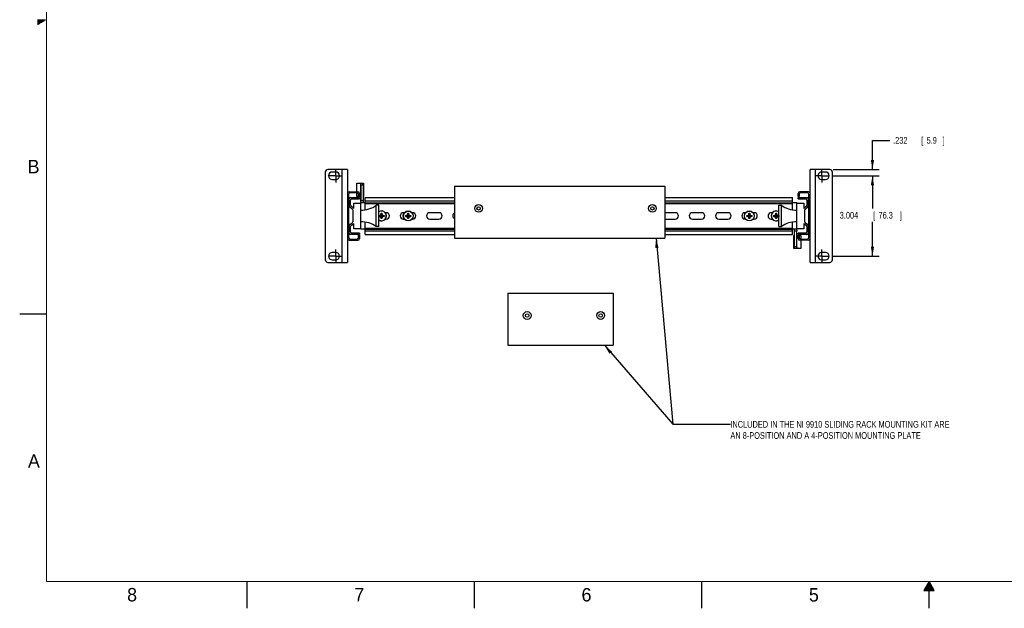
# Model space of a CAD drawing. Header units: inches. Extents: x 0 to 34, y 0 to 22.
# Tile 1 of 12: x 0 to 18.4, y 0 to 11. Entities that reach past the tile are written whole.
import ezdxf

# ---------------------------------------------------------------- set-up
doc = ezdxf.new("R2010")
doc.units = ezdxf.units.IN
doc.header["$LTSCALE"] = 1.87
doc.header["$MEASUREMENT"] = 0
doc.linetypes.add('CENTER', pattern=[0.6, 0.375, -0.075, 0.075, -0.075])
doc.layers.get('0').update_dxf_attribs({"linetype": 'CONTINUOUS'})
for name, color, linetype in [('DEFAULT_1', 7, 'CENTER'), ('DETAIL', 7, 'CONTINUOUS'), ('DIMENSIONS', 7, 'CONTINUOUS')]:
    doc.layers.add(name, color=color, linetype=linetype)
doc.styles.get("Standard").update_dxf_attribs({"font": 'txt', "width": 0.8})
doc.dimstyles.new('DIMSTYLE_1', dxfattribs={"dimtxt": 0.125, "dimasz": 0.18, "dimexe": 0.18, "dimexo": 0.0625, "dimgap": 0.09, "dimtad": 0, "dimtih": 1, "dimtoh": 1, "dimdec": 3, "dimlfac": 2, "dimzin": 4, "dimdsep": 46, "dimtxsty": 'STANDARD', "dimblk": '_FILLED', "dimblk1": '_FILLED', "dimblk2": '_FILLED', "dimcen": 0.09, "dimadec": 0, "dimazin": 0, "dimtp": 0.001, "dimtm": 0.001, "dimtfac": 1, "dimtdec": 3, "dimtofl": 0, "dimtmove": 0, "dimatfit": 3, "dimldrblk": '_FILLED', "dimfxl": 1, "dimtolj": 1, "dimtzin": 4, "dimarcsym": 0})

# ---------------------------------------------------------------- blocks, each defined once
blk = doc.blocks.new('_FILLED')
at = {"color": 0, "linetype": 'BYBLOCK'}
blk.add_solid([(0, 0), (-1, 0.17), (-1, -0.17)], dxfattribs=at)
blk = doc.blocks.new('*D6')
at = {"layer": 'DIMENSIONS', "color": 2, "linetype": 'CONTINUOUS'}
for p, q in [((15.182, 8.08), (16.067, 8.08)), ((15.942, 8.08), (15.942, 7.468)), ((15.942, 6.578), (15.942, 7.218)), ((15.182, 6.578), (16.067, 6.578))]:
    blk.add_line(p, q, dxfattribs=at)
at = {"layer": 'DIMENSIONS', "color": 2, "linetype": 'CONTINUOUS', "xscale": 0.18, "yscale": 0.18, "zscale": 0.18}
for p, rotation in [((15.942, 8.08), 90), ((15.942, 6.578), 270)]:
    blk.add_blockref('_FILLED', p, dxfattribs=dict(at, rotation=rotation))
at = {"layer": 'DIMENSIONS', "color": 2, "linetype": 'CONTINUOUS', "width": 0.8}
for s, p in [('3.004', (15.33, 7.28)), ('[', (15.955, 7.28)), ('76.3', (16.055, 7.28)), (']', (16.455, 7.28))]:
    blk.add_text(s, height=0.125, dxfattribs=at).set_placement(p)
blk = doc.blocks.new('*D7')
at = {"layer": 'DIMENSIONS', "color": 2, "linetype": 'CONTINUOUS'}
for p, q in [((15.942, 8.197), (15.942, 8.741)), ((15.942, 8.741), (16.266, 8.741)), ((15.205, 8.197), (16.067, 8.197)), ((15.182, 8.08), (16.067, 8.08)), ((15.942, 8.08), (15.942, 7.72))]:
    blk.add_line(p, q, dxfattribs=at)
at = {"layer": 'DIMENSIONS', "color": 2, "linetype": 'CONTINUOUS', "xscale": 0.18, "yscale": 0.18, "zscale": 0.18}
for p, rotation in [((15.942, 8.197), 270), ((15.942, 8.08), 90)]:
    blk.add_blockref('_FILLED', p, dxfattribs=dict(at, rotation=rotation))
at = {"layer": 'DIMENSIONS', "color": 2, "linetype": 'CONTINUOUS', "width": 0.8}
for s, p in [('.232', (16.329, 8.679)), ('[', (16.854, 8.679)), ('5.9', (16.954, 8.679)), (']', (17.254, 8.679))]:
    blk.add_text(s, height=0.125, dxfattribs=at).set_placement(p)

msp = doc.modelspace()

# ---------------------------------------------------------------- linework, layer by layer
at = {"color": 2, "linetype": 'CONTINUOUS'}
for p, q in [((0.33028, 10.99), (0.48268, 10.99)), ((0.33028, 10.98), (0.46536, 10.98)), ((0.33028, 10.97), (0.44804, 10.97)), ((0.33028, 10.96), (0.43072, 10.96)), ((0.33028, 10.95), (0.4134, 10.95)), ((0.33028, 10.94), (0.39608, 10.94)), ((0.33028, 10.93), (0.37876, 10.93)), ((0.33028, 10.92), (0.36144, 10.92)), ((0.33028, 10.91), (0.34412, 10.91)), ((0.00002, 5.5), (0.50002, 5.5)), ((4.25002, 0), (4.25002, 0.5)), ((8.50002, 0), (8.50002, 0.5)), ((12.75002, 0), (12.75002, 0.5)), ((17.00002, 0.5), (16.90203, 0.33028)), ((16.92496, 0.37), (17.07508, 0.37)), ((16.93074, 0.38), (17.0693, 0.38)), ((16.93651, 0.39), (17.06353, 0.39)), ((16.94229, 0.4), (17.05776, 0.4)), ((16.94806, 0.41), (17.05198, 0.41)), ((16.95383, 0.42), (17.04621, 0.42)), ((16.95961, 0.43), (17.04044, 0.43)), ((16.96538, 0.44), (17.03466, 0.44)), ((16.97115, 0.45), (17.02889, 0.45)), ((16.97693, 0.46), (17.02311, 0.46)), ((16.9827, 0.47), (17.01734, 0.47)), ((16.98847, 0.48), (17.01157, 0.48)), ((16.99425, 0.49), (17.00579, 0.49)), ((17.09801, 0.33028), (17.00002, 0.5)), ((17.00002, 0), (17.00002, 0.5)), ((16.90203, 0.33028), (17.09801, 0.33028)), ((16.90764, 0.34), (17.0924, 0.34)), ((16.91342, 0.35), (17.08662, 0.35)), ((16.91919, 0.36), (17.08085, 0.36))]:
    msp.add_line(p, q, dxfattribs=at)
at = {"color": 7, "linetype": 'CONTINUOUS'}
for p, q in [((5.71189, 8.1466), (5.71189, 6.51235)), ((6.12868, 8.1966), (5.76189, 8.1966)), ((5.91029, 8.14995), (5.84081, 8.14995)), ((6.03025, 6.46235), (6.03025, 8.1966)), ((6.12868, 8.1966), (6.12868, 6.46235)), ((15.14244, 8.1966), (14.77565, 8.1966)), ((14.77565, 6.46235), (14.77565, 8.1966)), ((14.87407, 8.1966), (14.87407, 6.46235)), ((15.06352, 8.14995), (14.99403, 8.14995)), ((15.19244, 6.51235), (15.19244, 8.1466)), ((5.84081, 8.01097), (5.91029, 8.01097)), ((6.29967, 7.78197), (6.29967, 7.93971)), ((6.29967, 7.93971), (6.42986, 7.93971)), ((6.3001, 7.78197), (6.3001, 7.93971)), ((6.37868, 7.07947), (6.37868, 7.93971)), ((6.41805, 7.91656), (6.41805, 7.93971)), ((6.42986, 7.93971), (6.42986, 7.69365)), ((14.99403, 8.01097), (15.06352, 8.01097)), ((6.15968, 7.78197), (6.32268, 7.78197)), ((6.30268, 7.76197), (6.17968, 7.76197)), ((6.29967, 7.69365), (6.29967, 7.76197)), ((6.3001, 7.69365), (6.3001, 7.76197)), ((6.35368, 7.75097), (6.35368, 7.68947)), ((6.37871, 7.90821), (6.37871, 7.61097)), ((6.37871, 7.90821), (6.42986, 7.90821)), ((6.41807, 7.90821), (6.41807, 7.61097)), ((8.12868, 7.88396), (8.12868, 6.91296)), ((8.12868, 7.88396), (12.06368, 7.88396)), ((12.06368, 7.88396), (12.06368, 6.91296)), ((14.55065, 7.68947), (14.55065, 7.75097)), ((14.74465, 7.78197), (14.58165, 7.78197)), ((14.72465, 7.76197), (14.60165, 7.76197)), ((6.14868, 7.73097), (6.14868, 6.92797)), ((6.16118, 7.51678), (6.16118, 7.64947)), ((6.18618, 7.67447), (6.35368, 7.67447)), ((6.18618, 7.52909), (6.18618, 7.62447)), ((6.21118, 7.64947), (6.35368, 7.64947)), ((6.24618, 7.46947), (6.24618, 7.56772)), ((6.24618, 7.56772), (6.37868, 7.56772)), ((6.33368, 7.69365), (6.29967, 7.69365)), ((6.33368, 7.68947), (6.33368, 7.73097)), ((6.35368, 7.68947), (6.33368, 7.68947)), ((6.37868, 7.69365), (6.35368, 7.69365)), ((6.35368, 7.67447), (6.35368, 7.64947)), ((6.41807, 7.61097), (6.37871, 7.61097)), ((6.38621, 7.57947), (6.45635, 7.57947)), ((6.41805, 7.69365), (6.42986, 7.69365)), ((6.41806, 7.72514), (6.42986, 7.72514)), ((6.45635, 7.4436), (6.45635, 7.67396)), ((6.45635, 7.67396), (8.12868, 7.67396)), ((6.45635, 7.61097), (8.12868, 7.61097)), ((6.45635, 7.57554), (8.12868, 7.57554)), ((6.45635, 7.55979), (8.12868, 7.55979)), ((12.06368, 7.67396), (14.44847, 7.67396)), ((12.06368, 7.61097), (14.44847, 7.61097)), ((12.06368, 7.57554), (14.44847, 7.57554)), ((12.06368, 7.55979), (14.44847, 7.55979)), ((14.44847, 7.44353), (14.44847, 7.67396)), ((14.44847, 7.57947), (14.52565, 7.57947)), ((14.52565, 6.71924), (14.52565, 7.57947)), ((14.52565, 7.56772), (14.65815, 7.56772)), ((14.55065, 7.68947), (14.57065, 7.68947)), ((14.55065, 7.67447), (14.71815, 7.67447)), ((14.55065, 7.64947), (14.55065, 7.67447)), ((14.55065, 7.64947), (14.69315, 7.64947)), ((14.57065, 7.73097), (14.57065, 7.68947)), ((14.65815, 7.56772), (14.65815, 7.46947)), ((14.71815, 7.62447), (14.71815, 7.52909)), ((14.74315, 7.64947), (14.74315, 7.51678)), ((14.75565, 6.92797), (14.75565, 7.73097)), ((6.17094, 7.49697), (6.21642, 7.46198)), ((6.24142, 7.47429), (6.19594, 7.50928)), ((6.22618, 7.44216), (6.22618, 7.21678)), ((6.66368, 7.12947), (6.66368, 7.52947)), ((6.71368, 7.52947), (6.66368, 7.52947)), ((6.71368, 7.12947), (6.71368, 7.52947)), ((6.74629, 7.34692), (6.75599, 7.36372)), ((6.75599, 7.36372), (6.75599, 7.37862)), ((6.75599, 7.29522), (6.77149, 7.36372)), ((6.77149, 7.29522), (6.75599, 7.36372)), ((6.756, 7.27984), (6.77147, 7.37911)), ((6.77147, 7.27984), (6.756, 7.37911)), ((6.77149, 7.37862), (6.77149, 7.36372)), ((6.77149, 7.36372), (6.78119, 7.34692)), ((6.85398, 7.38951), (6.83509, 7.38951)), ((7.19239, 7.38951), (7.17485, 7.38951)), ((7.24629, 7.34692), (7.25599, 7.36372)), ((7.25599, 7.36372), (7.25599, 7.37862)), ((7.25599, 7.29522), (7.27149, 7.36372)), ((7.27149, 7.29522), (7.25599, 7.36372)), ((7.256, 7.27984), (7.27147, 7.37911)), ((7.27147, 7.27984), (7.256, 7.37911)), ((7.27149, 7.37862), (7.27149, 7.36372)), ((7.27149, 7.36372), (7.28119, 7.34692)), ((7.34512, 7.38951), (7.33509, 7.38951)), ((7.83627, 7.38951), (7.66599, 7.38951)), ((12.25654, 7.38951), (12.08627, 7.38951)), ((12.74768, 7.38951), (12.57741, 7.38951)), ((13.23883, 7.38951), (13.06855, 7.38951)), ((13.56924, 7.38951), (13.55969, 7.38951)), ((13.62314, 7.34692), (13.63284, 7.36372)), ((13.63284, 7.36372), (13.63284, 7.37862)), ((13.63284, 7.29522), (13.64834, 7.36372)), ((13.64834, 7.29522), (13.63284, 7.36372)), ((13.63286, 7.27984), (13.64832, 7.37911)), ((13.64832, 7.27984), (13.63286, 7.37911)), ((13.64834, 7.37862), (13.64834, 7.36372)), ((13.64834, 7.36372), (13.65804, 7.34692)), ((13.72997, 7.38951), (13.71194, 7.38951)), ((14.06924, 7.38951), (14.05083, 7.38951)), ((14.12314, 7.34692), (14.13284, 7.36372)), ((14.13284, 7.36372), (14.13284, 7.37862)), ((14.13284, 7.29522), (14.14834, 7.36372)), ((14.14834, 7.29522), (14.13284, 7.36372)), ((14.13286, 7.27984), (14.14832, 7.37911)), ((14.14832, 7.27984), (14.13286, 7.37911)), ((14.14834, 7.37862), (14.14834, 7.36372)), ((14.14834, 7.36372), (14.15804, 7.34692)), ((14.19065, 7.52947), (14.24065, 7.52947)), ((14.19065, 7.12947), (14.19065, 7.52947)), ((14.24065, 7.12947), (14.24065, 7.52947)), ((14.70839, 7.50928), (14.66291, 7.47429)), ((14.67815, 7.21678), (14.67815, 7.44216)), ((14.68791, 7.46198), (14.73339, 7.49697)), ((6.21642, 7.19697), (6.17094, 7.16198)), ((6.19594, 7.14967), (6.24142, 7.18466)), ((6.24618, 7.09122), (6.24618, 7.18947)), ((6.45635, 6.98499), (6.45635, 7.21535)), ((6.7141, 7.33721), (6.81337, 7.32174)), ((6.7141, 7.32174), (6.81337, 7.33721)), ((6.71459, 7.33722), (6.72949, 7.33722)), ((6.72949, 7.32172), (6.71459, 7.32172)), ((6.72949, 7.33722), (6.74629, 7.34692)), ((6.72949, 7.33722), (6.79799, 7.32172)), ((6.72949, 7.32172), (6.79799, 7.33722)), ((6.74629, 7.31203), (6.72949, 7.32172)), ((6.74629, 7.31203), (6.78119, 7.34692)), ((6.78119, 7.31203), (6.74629, 7.34692)), ((6.75599, 7.29522), (6.74629, 7.31203)), ((6.75599, 7.28033), (6.75599, 7.29522)), ((6.78119, 7.31203), (6.77149, 7.29522)), ((6.77149, 7.29522), (6.77149, 7.28033)), ((6.78119, 7.34692), (6.79799, 7.33722)), ((6.79799, 7.32172), (6.78119, 7.31203)), ((6.79799, 7.33722), (6.81288, 7.33722)), ((6.81288, 7.32172), (6.79799, 7.32172)), ((6.83509, 7.26944), (6.85398, 7.26944)), ((7.17485, 7.26944), (7.19239, 7.26944)), ((7.2141, 7.33721), (7.31337, 7.32174)), ((7.2141, 7.32174), (7.31337, 7.33721)), ((7.21459, 7.33722), (7.22949, 7.33722)), ((7.22949, 7.32172), (7.21459, 7.32172)), ((7.22949, 7.33722), (7.24629, 7.34692)), ((7.22949, 7.33722), (7.29799, 7.32172)), ((7.22949, 7.32172), (7.29799, 7.33722)), ((7.24629, 7.31203), (7.22949, 7.32172)), ((7.24629, 7.31203), (7.28119, 7.34692)), ((7.28119, 7.31203), (7.24629, 7.34692)), ((7.25599, 7.29522), (7.24629, 7.31203)), ((7.25599, 7.28033), (7.25599, 7.29522)), ((7.28119, 7.31203), (7.27149, 7.29522)), ((7.27149, 7.29522), (7.27149, 7.28033)), ((7.28119, 7.34692), (7.29799, 7.33722)), ((7.29799, 7.32172), (7.28119, 7.31203)), ((7.29799, 7.33722), (7.31288, 7.33722)), ((7.31288, 7.32172), (7.29799, 7.32172)), ((7.33509, 7.26944), (7.34512, 7.26944)), ((7.66599, 7.26944), (7.83627, 7.26944)), ((12.08627, 7.26944), (12.25654, 7.26944)), ((12.57741, 7.26944), (12.74768, 7.26944)), ((13.06855, 7.26944), (13.23883, 7.26944)), ((13.55969, 7.26944), (13.56924, 7.26944)), ((13.59096, 7.32174), (13.69022, 7.33721)), ((13.59096, 7.33721), (13.69022, 7.32174)), ((13.59145, 7.33722), (13.60634, 7.33722)), ((13.60634, 7.32172), (13.59145, 7.32172)), ((13.60634, 7.33722), (13.62314, 7.34692)), ((13.60634, 7.32172), (13.67484, 7.33722)), ((13.60634, 7.33722), (13.67484, 7.32172)), ((13.62314, 7.31203), (13.60634, 7.32172)), ((13.62314, 7.31203), (13.65804, 7.34692)), ((13.62314, 7.34692), (13.65804, 7.31203)), ((13.63284, 7.29522), (13.62314, 7.31203)), ((13.63284, 7.28033), (13.63284, 7.29522)), ((13.65804, 7.31203), (13.64834, 7.29522)), ((13.64834, 7.29522), (13.64834, 7.28033)), ((13.65804, 7.34692), (13.67484, 7.33722)), ((13.67484, 7.32172), (13.65804, 7.31203)), ((13.67484, 7.33722), (13.68973, 7.33722)), ((13.68973, 7.32172), (13.67484, 7.32172)), ((13.71194, 7.26944), (13.72997, 7.26944)), ((14.05083, 7.26944), (14.06924, 7.26944)), ((14.09096, 7.32174), (14.19022, 7.33721)), ((14.09096, 7.33721), (14.19022, 7.32174)), ((14.09145, 7.33722), (14.10634, 7.33722)), ((14.10634, 7.32172), (14.09145, 7.32172)), ((14.10634, 7.33722), (14.12314, 7.34692)), ((14.10634, 7.32172), (14.17484, 7.33722)), ((14.10634, 7.33722), (14.17484, 7.32172)), ((14.12314, 7.31203), (14.10634, 7.32172)), ((14.12314, 7.31203), (14.15804, 7.34692)), ((14.12314, 7.34692), (14.15804, 7.31203)), ((14.13284, 7.29522), (14.12314, 7.31203)), ((14.13284, 7.28033), (14.13284, 7.29522)), ((14.15804, 7.31203), (14.14834, 7.29522)), ((14.14834, 7.29522), (14.14834, 7.28033)), ((14.15804, 7.34692), (14.17484, 7.33722)), ((14.17484, 7.32172), (14.15804, 7.31203)), ((14.17484, 7.33722), (14.18973, 7.33722)), ((14.18973, 7.32172), (14.17484, 7.32172)), ((14.44847, 6.98499), (14.44847, 7.21542)), ((14.65815, 7.18947), (14.65815, 7.09122)), ((14.66291, 7.18466), (14.70839, 7.14967)), ((14.73339, 7.16198), (14.68791, 7.19697)), ((6.16118, 7.00947), (6.16118, 7.14216)), ((6.18618, 7.03447), (6.18618, 7.12985)), ((6.35368, 7.00947), (6.21118, 7.00947)), ((6.37868, 7.09122), (6.24618, 7.09122)), ((6.35368, 7.00947), (6.35368, 6.98447)), ((6.45635, 7.07947), (6.37868, 7.07947)), ((6.45635, 7.09916), (8.12868, 7.09916)), ((6.45635, 7.08341), (8.12868, 7.08341)), ((6.45635, 7.04798), (8.12868, 7.04798)), ((6.71368, 7.12947), (6.66368, 7.12947)), ((12.06368, 7.09916), (14.44847, 7.09916)), ((12.06368, 7.08341), (14.44847, 7.08341)), ((12.06368, 7.04798), (14.44847, 7.04798)), ((14.19065, 7.12947), (14.24065, 7.12947)), ((14.51812, 7.07947), (14.44847, 7.07947)), ((14.48626, 7.04798), (14.52562, 7.04798)), ((14.48626, 6.75073), (14.48626, 7.04798)), ((14.52562, 6.75073), (14.52562, 7.04798)), ((14.65815, 7.09122), (14.52565, 7.09122)), ((14.69315, 7.00947), (14.55065, 7.00947)), ((14.55065, 6.98447), (14.55065, 7.00947)), ((14.71815, 7.12985), (14.71815, 7.03447)), ((14.74315, 7.14216), (14.74315, 7.00947)), ((6.15968, 6.87697), (6.32268, 6.87697)), ((6.17968, 6.89697), (6.30268, 6.89697)), ((6.35368, 6.98447), (6.18618, 6.98447)), ((6.33368, 6.92797), (6.33368, 6.96947)), ((6.35368, 6.96947), (6.33368, 6.96947)), ((6.35368, 6.96947), (6.35368, 6.90797)), ((6.45635, 6.98499), (8.12868, 6.98499)), ((8.12868, 6.91296), (12.06368, 6.91296)), ((12.06368, 6.98499), (14.44847, 6.98499)), ((14.48628, 6.9653), (14.47447, 6.9653)), ((14.47447, 6.71924), (14.47447, 6.9653)), ((14.48626, 6.93381), (14.47447, 6.93381)), ((14.52565, 6.9653), (14.55065, 6.9653)), ((14.71815, 6.98447), (14.55065, 6.98447)), ((14.55065, 6.96947), (14.57065, 6.96947)), ((14.55065, 6.90797), (14.55065, 6.96947)), ((14.57065, 6.96947), (14.57065, 6.92797)), ((14.57065, 6.9653), (14.60466, 6.9653)), ((14.74465, 6.87697), (14.58165, 6.87697)), ((14.60165, 6.89697), (14.72465, 6.89697)), ((14.60423, 6.9653), (14.60423, 6.89697)), ((14.60423, 6.87697), (14.60423, 6.71924)), ((14.60466, 6.9653), (14.60466, 6.89697)), ((14.60466, 6.87697), (14.60466, 6.71924)), ((5.91029, 6.64798), (5.84081, 6.64798)), ((14.52562, 6.75073), (14.47447, 6.75073)), ((14.60466, 6.71924), (14.47447, 6.71924)), ((14.48628, 6.71924), (14.48628, 6.74239)), ((15.06352, 6.64798), (14.99403, 6.64798)), ((5.76189, 6.46235), (6.12868, 6.46235)), ((5.84081, 6.509), (5.91029, 6.509)), ((14.77565, 6.46235), (15.14244, 6.46235)), ((14.99403, 6.509), (15.06352, 6.509)), ((9.12868, 5.88396), (9.12868, 4.91296)), ((9.12868, 5.88396), (11.09718, 5.88396)), ((11.09718, 5.88396), (11.09718, 4.91296)), ((9.12868, 4.91296), (11.09718, 4.91296))]:
    msp.add_line(p, q, dxfattribs=at)
at = {"color": 7, "linetype": 'CONTINUOUS', "const_width": 0.02}
for points in [[(0.50002, 21.5), (0.50002, 0.5)], [(0.50002, 0.5), (33.50002, 0.5)]]:
    msp.add_lwpolyline(points, dxfattribs=at)
at = {"color": 7, "linetype": 'CONTINUOUS'}
for centre, radius in [((7.26374, 7.32947), 0.09325), ((7.26374, 7.32947), 0.09014), ((8.57868, 7.46996), 0.0725), ((8.57868, 7.46996), 0.07224), ((8.57868, 7.46996), 0.03248), ((11.82868, 7.46996), 0.0725), ((11.82868, 7.46996), 0.07224), ((11.82868, 7.46996), 0.03248), ((13.64059, 7.32947), 0.09325), ((13.64059, 7.32947), 0.09014), ((9.48718, 5.46996), 0.0725), ((9.48718, 5.46996), 0.07224), ((10.86218, 5.46996), 0.0725), ((10.86218, 5.46996), 0.07224), ((9.48718, 5.46996), 0.03248), ((10.86218, 5.46996), 0.03248)]:
    msp.add_circle(centre, radius, dxfattribs=at)
for centre, radius, start, end in [((5.76189, 8.1466), 0.05, 90, 180), ((5.84081, 8.08046), 0.06949, 90, 270), ((5.91029, 8.08046), 0.06949, 270, 90), ((14.99403, 8.08046), 0.06949, 90, 270), ((15.06352, 8.08046), 0.06949, 270, 90), ((15.14244, 8.1466), 0.05, 0, 90), ((6.15968, 7.75097), 0.031, 90, 180), ((6.17968, 7.73097), 0.031, 90, 180), ((6.30268, 7.73097), 0.031, 0, 90), ((6.32268, 7.75097), 0.031, 0, 90), ((14.58165, 7.75097), 0.031, 90, 180), ((14.60165, 7.73097), 0.031, 90, 180), ((14.72465, 7.73097), 0.031, 0, 90), ((14.74465, 7.75097), 0.031, 0, 90), ((6.18618, 7.64947), 0.025, 90, 180), ((6.21118, 7.62447), 0.025, 90, 180), ((14.69315, 7.62447), 0.025, 0, 90), ((14.71815, 7.64947), 0.025, 0, 90), ((6.18618, 7.51678), 0.025, 180, 232.431408), ((6.21118, 7.52909), 0.025, 180, 232.431408), ((6.20118, 7.44216), 0.025, 0, 52.431408), ((6.22618, 7.45447), 0.025, 36.869898, 52.431408), ((6.39416, 7.8867), 0.44749, 268.017203, 307.033934), ((6.76374, 7.32947), 0.09014, 236.253802, 123.746198), ((6.76374, 7.32947), 0.09325, 237.529579, 122.470421), ((6.85398, 7.32947), 0.06004, 270, 90), ((7.17485, 7.32947), 0.06004, 90, 270), ((7.34512, 7.32947), 0.06004, 270, 90), ((7.66599, 7.32947), 0.06004, 90, 270), ((7.83627, 7.32947), 0.06004, 270, 90), ((8.15713, 7.32947), 0.06004, 118.30056, 241.69944), ((12.08627, 7.32947), 0.06004, 90, 112.107521), ((12.25654, 7.32947), 0.06004, 270, 90), ((12.57741, 7.32947), 0.06004, 90, 270), ((12.74768, 7.32947), 0.06004, 270, 90), ((13.06855, 7.32947), 0.06004, 90, 270), ((13.23883, 7.32947), 0.06004, 270, 90), ((13.55969, 7.32947), 0.06004, 90, 270), ((13.72997, 7.32947), 0.06004, 270, 90), ((14.05083, 7.32947), 0.06004, 90, 270), ((14.14059, 7.32947), 0.09325, 57.529579, 302.470421), ((14.14059, 7.32947), 0.09014, 56.253802, 303.746198), ((14.51017, 7.8867), 0.44749, 232.966066, 271.982797), ((14.67815, 7.45447), 0.025, 127.568592, 143.130102), ((14.70315, 7.44216), 0.025, 127.568592, 180), ((14.69315, 7.52909), 0.025, 307.568592, 360), ((14.71815, 7.51678), 0.025, 307.568592, 360), ((6.20118, 7.21678), 0.025, 307.568592, 360), ((6.22618, 7.20447), 0.025, 307.568592, 323.130102), ((6.39416, 6.77225), 0.44749, 52.966066, 91.982797), ((12.08627, 7.32947), 0.06004, 247.892479, 270), ((14.51017, 6.77225), 0.44749, 88.017203, 127.033934), ((14.67815, 7.20447), 0.025, 216.869898, 232.431408), ((14.70315, 7.21678), 0.025, 180, 232.431408), ((6.18618, 7.14216), 0.025, 127.568592, 180), ((6.18618, 7.00947), 0.025, 180, 270), ((6.21118, 7.12985), 0.025, 127.568592, 180), ((6.21118, 7.03447), 0.025, 180, 270), ((14.69315, 7.03447), 0.025, 270, 360), ((14.69315, 7.12985), 0.025, 0, 52.431408), ((14.71815, 7.00947), 0.025, 270, 360), ((14.71815, 7.14216), 0.025, 0, 52.431408), ((6.15968, 6.90797), 0.031, 180, 270), ((6.17968, 6.92797), 0.031, 180, 270), ((6.30268, 6.92797), 0.031, 270, 360), ((6.32268, 6.90797), 0.031, 270, 360), ((14.58165, 6.90797), 0.031, 180, 270), ((14.60165, 6.92797), 0.031, 180, 270), ((14.72465, 6.92797), 0.031, 270, 360), ((14.74465, 6.90797), 0.031, 270, 360), ((5.84081, 6.57849), 0.06949, 90, 270), ((5.91029, 6.57849), 0.06949, 270, 90), ((14.99403, 6.57849), 0.06949, 90, 270), ((15.06352, 6.57849), 0.06949, 270, 90), ((5.76189, 6.51235), 0.05, 180, 270), ((15.14244, 6.51235), 0.05, 270, 360)]:
    msp.add_arc(centre, radius, start, end, dxfattribs=at)
for points, knots in [([(6.37871, 7.90821), (6.37871, 7.90889), (6.37871, 7.91024), (6.37871, 7.91225), (6.3787, 7.91425), (6.37869, 7.91622), (6.37868, 7.91816), (6.37868, 7.91944), (6.37868, 7.92007)], [0, 0, 0, 0, 0.17088237, 0.34116133, 0.50978006, 0.67622209, 0.83996708, 1, 1, 1, 1]), ([(6.41805, 7.91668), (6.41805, 7.91599), (6.41805, 7.91459), (6.41806, 7.91248), (6.41806, 7.91035), (6.41807, 7.90893), (6.41807, 7.90821)], [0, 0, 0, 0, 0.24566601, 0.49498405, 0.74682254, 1, 1, 1, 1]), ([(6.38621, 7.57947), (6.38589, 7.57947), (6.38527, 7.57952), (6.38438, 7.57973), (6.38358, 7.58009), (6.38285, 7.58058), (6.3822, 7.58122), (6.38163, 7.58198), (6.38112, 7.58287), (6.38067, 7.58388), (6.38029, 7.58502), (6.37996, 7.58628), (6.37968, 7.58766), (6.37945, 7.58915), (6.37926, 7.59076), (6.37911, 7.59246), (6.37899, 7.59427), (6.3789, 7.59616), (6.37884, 7.59813), (6.37879, 7.60017), (6.37876, 7.60226), (6.37873, 7.6044), (6.37872, 7.60657), (6.37871, 7.60877), (6.37871, 7.61024), (6.37871, 7.61097)], [0, 0, 0, 0, 0.02745674, 0.05324942, 0.0781348, 0.10296704, 0.12862845, 0.15576267, 0.18488833, 0.21653296, 0.25094781, 0.28823225, 0.32858229, 0.37203608, 0.41842835, 0.46767402, 0.51971754, 0.57420411, 0.63079851, 0.68941921, 0.74966657, 0.81108632, 0.87354276, 0.93668084, 1, 1, 1, 1]), ([(6.41807, 7.61097), (6.41807, 7.61024), (6.41807, 7.60879), (6.41807, 7.60662), (6.41809, 7.60447), (6.41812, 7.60236), (6.41816, 7.60029), (6.41823, 7.59829), (6.41833, 7.59637), (6.41847, 7.59453), (6.41865, 7.59279), (6.41889, 7.59115), (6.41919, 7.58963), (6.41955, 7.58822), (6.41999, 7.58692), (6.4205, 7.58573), (6.4211, 7.58466), (6.42178, 7.58369), (6.42256, 7.58283), (6.42344, 7.58208), (6.42443, 7.58143), (6.42552, 7.58087), (6.42674, 7.58042), (6.42807, 7.58006), (6.42954, 7.57979), (6.43114, 7.5796), (6.43289, 7.57949), (6.4341, 7.57947), (6.43473, 7.57947)], [0, 0, 0, 0, 0.05189431, 0.10374313, 0.15506165, 0.20541704, 0.2546774, 0.30247189, 0.34839964, 0.39225318, 0.43398635, 0.47336789, 0.51026204, 0.54486265, 0.57736732, 0.60796003, 0.63694379, 0.6648922, 0.69228757, 0.71961541, 0.74741038, 0.77637746, 0.80703108, 0.83978124, 0.87501344, 0.91327322, 0.95487022, 1, 1, 1, 1]), ([(6.75599, 7.37862), (6.75599, 7.37867), (6.75599, 7.37878), (6.756, 7.37894), (6.756, 7.37905), (6.756, 7.37911)], [0, 0, 0, 0, 0.33351642, 0.66684994, 1, 1, 1, 1]), ([(6.756, 7.37911), (6.75686, 7.37913), (6.75858, 7.37918), (6.76116, 7.37922), (6.76288, 7.37922), (6.76374, 7.37922)], [0, 0, 0, 0, 0.3329556, 0.66635381, 1, 1, 1, 1]), ([(6.76374, 7.37922), (6.7646, 7.37922), (6.76632, 7.37922), (6.76889, 7.37918), (6.77061, 7.37913), (6.77147, 7.37911)], [0, 0, 0, 0, 0.33365347, 0.6670535, 1, 1, 1, 1]), ([(6.77147, 7.37911), (6.77147, 7.37905), (6.77147, 7.37894), (6.77148, 7.37878), (6.77148, 7.37867), (6.77149, 7.37862)], [0, 0, 0, 0, 0.33315005, 0.66647479, 1, 1, 1, 1]), ([(7.25599, 7.37862), (7.25599, 7.37867), (7.25599, 7.37878), (7.256, 7.37894), (7.256, 7.37905), (7.256, 7.37911)], [0, 0, 0, 0, 0.33351642, 0.66684994, 1, 1, 1, 1]), ([(7.256, 7.37911), (7.25686, 7.37913), (7.25858, 7.37918), (7.26116, 7.37922), (7.26288, 7.37922), (7.26374, 7.37922)], [0, 0, 0, 0, 0.3329556, 0.66635381, 1, 1, 1, 1]), ([(7.26374, 7.37922), (7.2646, 7.37922), (7.26632, 7.37922), (7.26889, 7.37918), (7.27061, 7.37913), (7.27147, 7.37911)], [0, 0, 0, 0, 0.33365347, 0.6670535, 1, 1, 1, 1]), ([(7.27147, 7.37911), (7.27147, 7.37905), (7.27147, 7.37894), (7.27148, 7.37878), (7.27148, 7.37867), (7.27149, 7.37862)], [0, 0, 0, 0, 0.33315005, 0.66647479, 1, 1, 1, 1]), ([(13.63284, 7.37862), (13.63284, 7.37867), (13.63285, 7.37878), (13.63285, 7.37894), (13.63286, 7.37905), (13.63286, 7.37911)], [0, 0, 0, 0, 0.33351642, 0.66684994, 1, 1, 1, 1]), ([(13.63286, 7.37911), (13.63372, 7.37913), (13.63543, 7.37918), (13.63801, 7.37922), (13.63973, 7.37922), (13.64059, 7.37922)], [0, 0, 0, 0, 0.3329556, 0.66635381, 1, 1, 1, 1]), ([(13.64059, 7.37922), (13.64145, 7.37922), (13.64317, 7.37922), (13.64575, 7.37918), (13.64747, 7.37913), (13.64832, 7.37911)], [0, 0, 0, 0, 0.33365347, 0.6670535, 1, 1, 1, 1]), ([(13.64832, 7.37911), (13.64833, 7.37905), (13.64833, 7.37894), (13.64834, 7.37878), (13.64834, 7.37867), (13.64834, 7.37862)], [0, 0, 0, 0, 0.33315005, 0.66647479, 1, 1, 1, 1]), ([(14.13284, 7.37862), (14.13284, 7.37867), (14.13285, 7.37878), (14.13285, 7.37894), (14.13286, 7.37905), (14.13286, 7.37911)], [0, 0, 0, 0, 0.33351642, 0.66684994, 1, 1, 1, 1]), ([(14.13286, 7.37911), (14.13372, 7.37913), (14.13543, 7.37918), (14.13801, 7.37922), (14.13973, 7.37922), (14.14059, 7.37922)], [0, 0, 0, 0, 0.3329556, 0.66635381, 1, 1, 1, 1]), ([(14.14059, 7.37922), (14.14145, 7.37922), (14.14317, 7.37922), (14.14575, 7.37918), (14.14747, 7.37913), (14.14832, 7.37911)], [0, 0, 0, 0, 0.33365347, 0.6670535, 1, 1, 1, 1]), ([(14.14832, 7.37911), (14.14833, 7.37905), (14.14833, 7.37894), (14.14834, 7.37878), (14.14834, 7.37867), (14.14834, 7.37862)], [0, 0, 0, 0, 0.33315005, 0.66647479, 1, 1, 1, 1]), ([(6.7141, 7.32174), (6.71408, 7.3226), (6.71403, 7.32432), (6.71399, 7.3269), (6.71398, 7.32947), (6.71399, 7.33205), (6.71403, 7.33463), (6.71408, 7.33635), (6.7141, 7.33721)], [0, 0, 0, 0, 0.16648296, 0.33318566, 0.5, 0.66681434, 0.83351704, 1, 1, 1, 1]), ([(6.7141, 7.33721), (6.71416, 7.33721), (6.71427, 7.33721), (6.71443, 7.33722), (6.71454, 7.33722), (6.71459, 7.33722)], [0, 0, 0, 0, 0.33315006, 0.66648358, 1, 1, 1, 1]), ([(6.71459, 7.32172), (6.71454, 7.32173), (6.71443, 7.32173), (6.71427, 7.32174), (6.71416, 7.32174), (6.7141, 7.32174)], [0, 0, 0, 0, 0.33351642, 0.66684994, 1, 1, 1, 1]), ([(6.756, 7.27984), (6.756, 7.2799), (6.756, 7.28001), (6.75599, 7.28017), (6.75599, 7.28028), (6.75599, 7.28033)], [0, 0, 0, 0, 0.33315005, 0.66647479, 1, 1, 1, 1]), ([(6.76374, 7.27972), (6.76288, 7.27972), (6.76116, 7.27973), (6.75858, 7.27977), (6.75686, 7.27982), (6.756, 7.27984)], [0, 0, 0, 0, 0.33365347, 0.6670535, 1, 1, 1, 1]), ([(6.77147, 7.27984), (6.77061, 7.27982), (6.76889, 7.27977), (6.76632, 7.27973), (6.7646, 7.27972), (6.76374, 7.27972)], [0, 0, 0, 0, 0.3329556, 0.66635381, 1, 1, 1, 1]), ([(6.77149, 7.28033), (6.77148, 7.28028), (6.77148, 7.28017), (6.77147, 7.28001), (6.77147, 7.2799), (6.77147, 7.27984)], [0, 0, 0, 0, 0.33351642, 0.66684994, 1, 1, 1, 1]), ([(6.81288, 7.33722), (6.81293, 7.33722), (6.81304, 7.33722), (6.81321, 7.33721), (6.81331, 7.33721), (6.81337, 7.33721)], [0, 0, 0, 0, 0.33351642, 0.66684994, 1, 1, 1, 1]), ([(6.81337, 7.32174), (6.81331, 7.32174), (6.81321, 7.32174), (6.81304, 7.32173), (6.81293, 7.32173), (6.81288, 7.32172)], [0, 0, 0, 0, 0.33315006, 0.66648358, 1, 1, 1, 1]), ([(6.81337, 7.33721), (6.8134, 7.33635), (6.81344, 7.33463), (6.81348, 7.33205), (6.81349, 7.32947), (6.81348, 7.3269), (6.81344, 7.32432), (6.8134, 7.3226), (6.81337, 7.32174)], [0, 0, 0, 0, 0.16648296, 0.33318566, 0.5, 0.66681434, 0.83351704, 1, 1, 1, 1]), ([(7.2141, 7.32174), (7.21408, 7.3226), (7.21403, 7.32432), (7.21399, 7.3269), (7.21398, 7.32947), (7.21399, 7.33205), (7.21403, 7.33463), (7.21408, 7.33635), (7.2141, 7.33721)], [0, 0, 0, 0, 0.16648296, 0.33318566, 0.5, 0.66681434, 0.83351704, 1, 1, 1, 1]), ([(7.2141, 7.33721), (7.21416, 7.33721), (7.21427, 7.33721), (7.21443, 7.33722), (7.21454, 7.33722), (7.21459, 7.33722)], [0, 0, 0, 0, 0.33315006, 0.66648358, 1, 1, 1, 1]), ([(7.21459, 7.32172), (7.21454, 7.32173), (7.21443, 7.32173), (7.21427, 7.32174), (7.21416, 7.32174), (7.2141, 7.32174)], [0, 0, 0, 0, 0.33351642, 0.66684994, 1, 1, 1, 1]), ([(7.256, 7.27984), (7.256, 7.2799), (7.256, 7.28001), (7.25599, 7.28017), (7.25599, 7.28028), (7.25599, 7.28033)], [0, 0, 0, 0, 0.33315005, 0.66647479, 1, 1, 1, 1]), ([(7.26374, 7.27972), (7.26288, 7.27972), (7.26116, 7.27973), (7.25858, 7.27977), (7.25686, 7.27982), (7.256, 7.27984)], [0, 0, 0, 0, 0.33365347, 0.6670535, 1, 1, 1, 1]), ([(7.27147, 7.27984), (7.27061, 7.27982), (7.26889, 7.27977), (7.26632, 7.27973), (7.2646, 7.27972), (7.26374, 7.27972)], [0, 0, 0, 0, 0.3329556, 0.66635381, 1, 1, 1, 1]), ([(7.27149, 7.28033), (7.27148, 7.28028), (7.27148, 7.28017), (7.27147, 7.28001), (7.27147, 7.2799), (7.27147, 7.27984)], [0, 0, 0, 0, 0.33351642, 0.66684994, 1, 1, 1, 1]), ([(7.31288, 7.33722), (7.31293, 7.33722), (7.31304, 7.33722), (7.31321, 7.33721), (7.31331, 7.33721), (7.31337, 7.33721)], [0, 0, 0, 0, 0.33351642, 0.66684994, 1, 1, 1, 1]), ([(7.31337, 7.32174), (7.31331, 7.32174), (7.31321, 7.32174), (7.31304, 7.32173), (7.31293, 7.32173), (7.31288, 7.32172)], [0, 0, 0, 0, 0.33315006, 0.66648358, 1, 1, 1, 1]), ([(7.31337, 7.33721), (7.3134, 7.33635), (7.31344, 7.33463), (7.31348, 7.33205), (7.31349, 7.32947), (7.31348, 7.3269), (7.31344, 7.32432), (7.3134, 7.3226), (7.31337, 7.32174)], [0, 0, 0, 0, 0.16648296, 0.33318566, 0.5, 0.66681434, 0.83351704, 1, 1, 1, 1]), ([(13.59096, 7.32174), (13.59093, 7.3226), (13.59089, 7.32432), (13.59085, 7.3269), (13.59084, 7.32947), (13.59085, 7.33205), (13.59089, 7.33463), (13.59093, 7.33635), (13.59096, 7.33721)], [0, 0, 0, 0, 0.16648296, 0.33318566, 0.5, 0.66681434, 0.83351704, 1, 1, 1, 1]), ([(13.59096, 7.33721), (13.59101, 7.33721), (13.59112, 7.33721), (13.59128, 7.33722), (13.59139, 7.33722), (13.59145, 7.33722)], [0, 0, 0, 0, 0.33315006, 0.66648358, 1, 1, 1, 1]), ([(13.59145, 7.32172), (13.59139, 7.32173), (13.59128, 7.32173), (13.59112, 7.32174), (13.59101, 7.32174), (13.59096, 7.32174)], [0, 0, 0, 0, 0.33351642, 0.66684994, 1, 1, 1, 1]), ([(13.63286, 7.27984), (13.63286, 7.2799), (13.63285, 7.28001), (13.63285, 7.28017), (13.63284, 7.28028), (13.63284, 7.28033)], [0, 0, 0, 0, 0.33315005, 0.66647479, 1, 1, 1, 1]), ([(13.64059, 7.27972), (13.63973, 7.27972), (13.63801, 7.27973), (13.63543, 7.27977), (13.63372, 7.27982), (13.63286, 7.27984)], [0, 0, 0, 0, 0.33365347, 0.6670535, 1, 1, 1, 1]), ([(13.64832, 7.27984), (13.64747, 7.27982), (13.64575, 7.27977), (13.64317, 7.27973), (13.64145, 7.27972), (13.64059, 7.27972)], [0, 0, 0, 0, 0.3329556, 0.66635381, 1, 1, 1, 1]), ([(13.64834, 7.28033), (13.64834, 7.28028), (13.64834, 7.28017), (13.64833, 7.28001), (13.64833, 7.2799), (13.64832, 7.27984)], [0, 0, 0, 0, 0.33351642, 0.66684994, 1, 1, 1, 1]), ([(13.68973, 7.33722), (13.68979, 7.33722), (13.6899, 7.33722), (13.69006, 7.33721), (13.69017, 7.33721), (13.69022, 7.33721)], [0, 0, 0, 0, 0.33351642, 0.66684994, 1, 1, 1, 1]), ([(13.69022, 7.32174), (13.69017, 7.32174), (13.69006, 7.32174), (13.6899, 7.32173), (13.68979, 7.32173), (13.68973, 7.32172)], [0, 0, 0, 0, 0.33315006, 0.66648358, 1, 1, 1, 1]), ([(13.69022, 7.33721), (13.69025, 7.33635), (13.69029, 7.33463), (13.69033, 7.33205), (13.69035, 7.32947), (13.69033, 7.3269), (13.69029, 7.32432), (13.69025, 7.3226), (13.69022, 7.32174)], [0, 0, 0, 0, 0.16648296, 0.33318566, 0.5, 0.66681434, 0.83351704, 1, 1, 1, 1]), ([(14.09096, 7.32174), (14.09093, 7.3226), (14.09089, 7.32432), (14.09085, 7.3269), (14.09084, 7.32947), (14.09085, 7.33205), (14.09089, 7.33463), (14.09093, 7.33635), (14.09096, 7.33721)], [0, 0, 0, 0, 0.16648296, 0.33318566, 0.5, 0.66681434, 0.83351704, 1, 1, 1, 1]), ([(14.09096, 7.33721), (14.09101, 7.33721), (14.09112, 7.33721), (14.09128, 7.33722), (14.09139, 7.33722), (14.09145, 7.33722)], [0, 0, 0, 0, 0.33315006, 0.66648358, 1, 1, 1, 1]), ([(14.09145, 7.32172), (14.09139, 7.32173), (14.09128, 7.32173), (14.09112, 7.32174), (14.09101, 7.32174), (14.09096, 7.32174)], [0, 0, 0, 0, 0.33351642, 0.66684994, 1, 1, 1, 1]), ([(14.13286, 7.27984), (14.13286, 7.2799), (14.13285, 7.28001), (14.13285, 7.28017), (14.13284, 7.28028), (14.13284, 7.28033)], [0, 0, 0, 0, 0.33315005, 0.66647479, 1, 1, 1, 1]), ([(14.14059, 7.27972), (14.13973, 7.27972), (14.13801, 7.27973), (14.13543, 7.27977), (14.13372, 7.27982), (14.13286, 7.27984)], [0, 0, 0, 0, 0.33365347, 0.6670535, 1, 1, 1, 1]), ([(14.14832, 7.27984), (14.14747, 7.27982), (14.14575, 7.27977), (14.14317, 7.27973), (14.14145, 7.27972), (14.14059, 7.27972)], [0, 0, 0, 0, 0.3329556, 0.66635381, 1, 1, 1, 1]), ([(14.14834, 7.28033), (14.14834, 7.28028), (14.14834, 7.28017), (14.14833, 7.28001), (14.14833, 7.2799), (14.14832, 7.27984)], [0, 0, 0, 0, 0.33351642, 0.66684994, 1, 1, 1, 1]), ([(14.18973, 7.33722), (14.18979, 7.33722), (14.1899, 7.33722), (14.19006, 7.33721), (14.19017, 7.33721), (14.19022, 7.33721)], [0, 0, 0, 0, 0.33351642, 0.66684994, 1, 1, 1, 1]), ([(14.19022, 7.32174), (14.19017, 7.32174), (14.19006, 7.32174), (14.1899, 7.32173), (14.18979, 7.32173), (14.18973, 7.32172)], [0, 0, 0, 0, 0.33315006, 0.66648358, 1, 1, 1, 1]), ([(14.19022, 7.33721), (14.19025, 7.33635), (14.19029, 7.33463), (14.19033, 7.33205), (14.19035, 7.32947), (14.19033, 7.3269), (14.19029, 7.32432), (14.19025, 7.3226), (14.19022, 7.32174)], [0, 0, 0, 0, 0.16648296, 0.33318566, 0.5, 0.66681434, 0.83351704, 1, 1, 1, 1]), ([(14.48626, 7.04798), (14.48626, 7.04863), (14.48626, 7.04994), (14.48626, 7.0519), (14.48624, 7.05384), (14.48622, 7.05575), (14.48619, 7.05762), (14.48614, 7.05946), (14.48607, 7.06124), (14.48597, 7.06295), (14.48584, 7.06459), (14.48568, 7.06615), (14.48546, 7.06763), (14.48521, 7.06901), (14.48489, 7.07031), (14.48453, 7.0715), (14.4841, 7.07261), (14.48361, 7.07363), (14.48305, 7.07455), (14.48242, 7.07539), (14.48172, 7.07615), (14.48094, 7.07682), (14.48008, 7.07741), (14.47912, 7.07792), (14.47808, 7.07836), (14.47694, 7.07872), (14.47569, 7.07901), (14.47433, 7.07923), (14.47286, 7.07937), (14.47126, 7.07946), (14.47016, 7.07947), (14.46959, 7.07947)], [0, 0, 0, 0, 0.0467142, 0.09337159, 0.13963951, 0.18519287, 0.2299006, 0.27362259, 0.31606429, 0.35696317, 0.39619751, 0.4336148, 0.46908711, 0.5025895, 0.53416745, 0.5639341, 0.59204878, 0.61875794, 0.64432957, 0.66912154, 0.69347343, 0.71782207, 0.74255401, 0.76812033, 0.79490158, 0.82329875, 0.85365995, 0.88630148, 0.92145971, 0.95930677, 1, 1, 1, 1]), ([(14.51812, 7.07947), (14.5184, 7.07947), (14.51895, 7.07944), (14.51975, 7.07927), (14.52048, 7.07899), (14.52115, 7.07861), (14.52175, 7.07811), (14.5223, 7.07751), (14.5228, 7.07681), (14.52324, 7.07601), (14.52363, 7.07512), (14.52398, 7.07412), (14.52428, 7.07303), (14.52454, 7.07184), (14.52476, 7.07057), (14.52495, 7.0692), (14.52511, 7.06775), (14.52523, 7.06622), (14.52534, 7.06461), (14.52542, 7.06294), (14.52548, 7.06121), (14.52552, 7.05942), (14.52556, 7.05758), (14.52558, 7.05571), (14.5256, 7.0538), (14.52561, 7.05187), (14.52561, 7.04993), (14.52562, 7.04863), (14.52562, 7.04798)], [0, 0, 0, 0, 0.02439102, 0.04741565, 0.06958755, 0.09146782, 0.11370618, 0.13682281, 0.16122435, 0.18726097, 0.21529922, 0.24550162, 0.27794193, 0.31272218, 0.34996104, 0.38957311, 0.43142387, 0.47553276, 0.52179449, 0.56995692, 0.61976848, 0.67120426, 0.72402251, 0.77790296, 0.83260641, 0.88807637, 0.94399004, 1, 1, 1, 1]), ([(14.48628, 6.74227), (14.48628, 6.74282), (14.48628, 6.74394), (14.48627, 6.74562), (14.48627, 6.74731), (14.48626, 6.74902), (14.48626, 6.75016), (14.48626, 6.75073)], [0, 0, 0, 0, 0.19618582, 0.3949289, 0.59544676, 0.79740708, 1, 1, 1, 1]), ([(14.52562, 6.75073), (14.52562, 6.75016), (14.52562, 6.749), (14.52562, 6.74727), (14.52563, 6.74555), (14.52563, 6.74385), (14.52564, 6.74217), (14.52565, 6.74051), (14.52565, 6.73942), (14.52565, 6.73888)], [0, 0, 0, 0, 0.14648275, 0.29263371, 0.43778507, 0.58137603, 0.72332673, 0.86307929, 1, 1, 1, 1])]:
    msp.add_open_spline(points, degree=3, knots=knots, dxfattribs=at)
at = {"layer": 'DEFAULT_1', "color": 7, "linetype": 'CENTER'}
for p, q in [((5.91029, 8.08046), (5.91029, 8.20551)), ((14.99403, 8.08046), (14.99403, 8.20551)), ((5.91029, 8.08046), (5.78524, 8.08046)), ((5.91029, 8.08046), (5.91029, 7.95541)), ((5.91029, 8.08046), (6.03534, 8.08046)), ((14.99403, 8.08046), (14.86898, 8.08046)), ((14.99403, 8.08046), (15.11908, 8.08046)), ((14.99403, 8.08046), (14.99403, 7.95541)), ((5.91029, 6.57849), (5.91029, 6.70354)), ((14.99403, 6.57849), (14.99403, 6.70354)), ((5.91029, 6.57849), (5.78524, 6.57849)), ((5.91029, 6.57849), (5.91029, 6.45344)), ((5.91029, 6.57849), (6.03534, 6.57849)), ((14.99403, 6.57849), (14.86898, 6.57849)), ((14.99403, 6.57849), (15.11908, 6.57849)), ((14.99403, 6.57849), (14.99403, 6.45344))]:
    msp.add_line(p, q, dxfattribs=at)
at = {"layer": 'DETAIL', "color": 2, "linetype": 'CONTINUOUS'}
for p, q in [((11.89615, 6.91296), (12.2125, 3.43646)), ((10.93071, 4.91296), (12.2125, 3.43646)), ((12.2125, 3.43646), (13.28609, 3.43646)), ((12.2125, 3.43646), (13.28609, 3.43646))]:
    msp.add_line(p, q, dxfattribs=at)
for points in [[(11.94358, 6.73654), (11.89615, 6.91296), (11.88134, 6.73087)], [(11.07231, 4.79752), (10.93071, 4.91296), (11.02511, 4.75655)]]:
    msp.add_solid(points, dxfattribs=at)

# ---------------------------------------------------------------- texts
at = {"color": 2, "linetype": 'CONTINUOUS'}
for s, p in [('B', (0.14837, 8.12572)), ('A', (0.15407, 2.62607)), ('8', (2.00741, 0.12911)), ('7', (6.25527, 0.12866)), ('6', (10.50327, 0.12843)), ('5', (14.75404, 0.12622))]:
    msp.add_text(s, height=0.25, dxfattribs=at).set_placement(p)
at = {"layer": 'DETAIL', "color": 2, "linetype": 'CONTINUOUS', "insert": (13.28609, 3.49896), "char_height": 0.125, "width": 5.3, "attachment_point": 1}
msp.add_mtext('INCLUDED IN THE NI 9910 SLIDING RACK MOUNTING KIT ARE\\PAN 8-POSITION AND A 4-POSITION MOUNTING PLATE', dxfattribs=at)

# ---------------------------------------------------------------- dimensions: what is measured, and where the dimension line sits
at = {"layer": 'DIMENSIONS', "color": 2, "linetype": 'CONTINUOUS'}
for base, p1, p2, picture, middle in [((15.94244, 8.1966), (15.18158, 8.08046), (15.20494, 8.1966), '*D7', (16.84142, 8.74107)), ((15.94244, 8.08046), (15.18158, 6.57849), (15.18158, 8.08046), '*D6', (15.94244, 7.34271))]:
    dim = msp.add_linear_dim(base=base, p1=p1, p2=p2, angle=90, dimstyle='DIMSTYLE_1', dxfattribs=at)
    dim.commit()
    dim.dimension.update_dxf_attribs({"geometry": picture, "text_midpoint": middle, "dimtype": 160})

doc.saveas('drawing.dxf')
